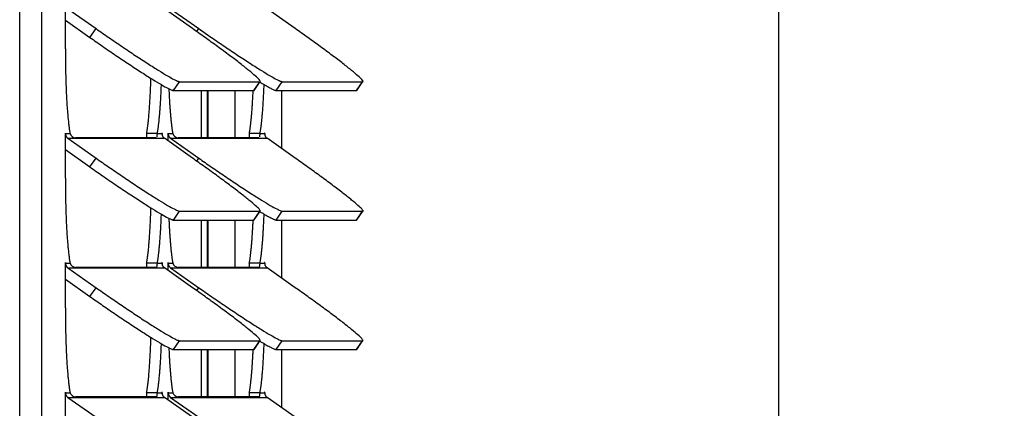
# Model space of a CAD drawing. Header units: inches. Extents: x -1 to 108, y 3 to 86.
# Tile 5 of 17: x 36.14 to 41.47, y 51.9 to 54. Entities that reach past the tile are written whole.
import ezdxf

# ---------------------------------------------------------------- set-up
doc = ezdxf.new("R2010")
doc.units = ezdxf.units.IN
doc.header["$LTSCALE"] = 12
doc.header["$MEASUREMENT"] = 0
doc.header["$PDSIZE"] = -1
doc.linetypes.add('SLD-Solid', pattern=[0])
doc.layers.add('DIMENSIONS', color=140, linetype='SLD-Solid', lineweight=25)
doc.layers.add('DIMENSIONS @ 1', color=140, linetype='SLD-Solid', lineweight=25)
doc.styles.add('ROMANS', font='romans.shx')
doc.dimstyles.new('FSTD1', dxfattribs={"dimtxt": 0.65, "dimasz": 0.7, "dimexe": 0.5, "dimexo": 0.5, "dimgap": 0.25, "dimtad": 1, "dimzin": 9, "dimdsep": 46, "dimtxsty": 'ROMANS', "dimcen": 0, "dimadec": 0, "dimazin": 0, "dimtfac": 1, "dimtmove": 0, "dimatfit": 3, "dimfxl": 0, "dimtolj": 1, "dimarcsym": 0})

# ---------------------------------------------------------------- blocks, each defined once
blk = doc.blocks.new('*D92')
at = {"layer": 'Defpoints', "color": 0}
for p in [(37.449, 76.3215), (37.5661, 40.3213), (40.2496, 40.3213)]:
    blk.add_point(p, dxfattribs=at)
at = {"layer": 'DIMENSIONS', "color": 0, "lineweight": -2}
for p, q in [((37.949, 76.3215), (40.7496, 76.3215)), ((40.2496, 75.6215), (40.2496, 41.0213)), ((38.0661, 40.3213), (40.7496, 40.3213))]:
    blk.add_line(p, q, dxfattribs=at)
at = {"layer": 'DIMENSIONS', "color": 0}
for points in [[(40.1329, 75.6215), (40.3663, 75.6215), (40.2496, 76.3215)], [(40.1329, 41.0213), (40.3663, 41.0213), (40.2496, 40.3213)]]:
    blk.add_solid(points, dxfattribs=at)
at = {"layer": 'DIMENSIONS', "color": 0, "char_height": 0.65, "attachment_point": 5, "rotation": 90, "style": 'ROMANS'}
for s, insert in [('\\A1;[914.4]', (40.9948, 58.3214)), ('\\A1;36.00', (39.6746, 58.3214))]:
    blk.add_mtext(s, dxfattribs=dict(at, insert=insert))

msp = doc.modelspace()

# ---------------------------------------------------------------- linework, layer by layer
for p, q in [((36.1443, 40.3213), (36.1443, 72.9083)), ((36.2639, 40.3213), (36.2639, 72.9083)), ((36.3913, 53.8461), (36.3913, 54.0871)), ((36.405, 54.0617), (36.5574, 53.9545)), ((37.0793, 53.9545), (36.9269, 54.0617)), ((36.9606, 54.0617), (37.113, 53.9545)), ((37.6349, 53.9545), (37.4825, 54.0617)), ((36.3913, 54.0005), (36.5242, 53.907)), ((36.5242, 53.907), (36.5574, 53.9545)), ((37.1019, 53.9386), (37.113, 53.9545)), ((36.9758, 53.6202), (37.009, 53.6678)), ((37.009, 53.6678), (37.4437, 53.6678)), ((37.4106, 53.6202), (37.4437, 53.6678)), ((37.4126, 53.621), (37.4458, 53.6685)), ((37.5315, 53.6202), (37.5646, 53.6678)), ((37.5646, 53.6678), (37.9993, 53.6678)), ((37.9662, 53.6202), (37.9993, 53.6678)), ((37.9683, 53.621), (38.0014, 53.6685)), ((36.9758, 53.6202), (37.4106, 53.6202)), ((37.1276, 53.3641), (37.1276, 53.6202)), ((37.1587, 53.6202), (37.1587, 53.3641)), ((37.1621, 53.6202), (37.1621, 53.3641)), ((37.3087, 53.6202), (37.3087, 53.3641)), ((37.5315, 53.6202), (37.9662, 53.6202)), ((37.5631, 53.305), (37.5631, 53.6202)), ((36.3913, 53.3871), (36.3918, 53.3871)), ((36.3913, 53.1461), (36.3913, 53.3871)), ((36.3918, 53.3871), (36.4168, 53.3871)), ((36.8887, 53.3871), (36.8309, 53.3871)), ((36.8887, 53.3871), (36.9137, 53.3871)), ((36.9137, 53.3871), (36.9142, 53.3871)), ((36.9142, 53.3871), (36.9142, 53.3814)), ((36.9469, 53.3871), (36.9474, 53.3871)), ((36.9469, 53.3476), (36.9469, 53.3871)), ((36.9474, 53.3871), (36.9725, 53.3871)), ((37.4443, 53.3871), (37.3865, 53.3871)), ((37.4443, 53.3871), (37.4693, 53.3871)), ((37.4693, 53.3871), (37.4699, 53.3871)), ((37.4699, 53.3871), (37.4699, 53.3814)), ((36.405, 53.3617), (36.5574, 53.2545)), ((36.405, 53.3617), (36.9269, 53.3617)), ((36.8802, 53.3641), (36.4455, 53.3641)), ((37.0793, 53.2545), (36.9269, 53.3617)), ((36.9606, 53.3617), (37.113, 53.2545)), ((36.9606, 53.3617), (37.4825, 53.3617)), ((37.4358, 53.3641), (37.0011, 53.3641)), ((37.6349, 53.2545), (37.4825, 53.3617)), ((36.3913, 53.3005), (36.5242, 53.207)), ((36.5242, 53.207), (36.5574, 53.2545)), ((37.1019, 53.2386), (37.113, 53.2545)), ((36.9758, 52.9202), (37.009, 52.9678)), ((37.009, 52.9678), (37.4437, 52.9678)), ((37.4106, 52.9202), (37.4437, 52.9678)), ((37.4126, 52.921), (37.4458, 52.9685)), ((37.5315, 52.9202), (37.5646, 52.9678)), ((37.5646, 52.9678), (37.9993, 52.9678)), ((37.9662, 52.9202), (37.9993, 52.9678)), ((37.9683, 52.921), (38.0014, 52.9685)), ((36.9758, 52.9202), (37.4106, 52.9202)), ((37.1276, 52.6641), (37.1276, 52.9202)), ((37.1587, 52.9202), (37.1587, 52.6641)), ((37.1621, 52.9202), (37.1621, 52.6641)), ((37.3087, 52.9202), (37.3087, 52.6641)), ((37.5315, 52.9202), (37.9662, 52.9202)), ((37.5631, 52.605), (37.5631, 52.9202)), ((36.3913, 52.6871), (36.3918, 52.6871)), ((36.3913, 52.4461), (36.3913, 52.6871)), ((36.3918, 52.6871), (36.4168, 52.6871)), ((36.8887, 52.6871), (36.8309, 52.6871)), ((36.8887, 52.6871), (36.9137, 52.6871)), ((36.9137, 52.6871), (36.9142, 52.6871)), ((36.9142, 52.6871), (36.9142, 52.6814)), ((36.9469, 52.6871), (36.9474, 52.6871)), ((36.9469, 52.6476), (36.9469, 52.6871)), ((36.9474, 52.6871), (36.9725, 52.6871)), ((37.4443, 52.6871), (37.3865, 52.6871)), ((37.4443, 52.6871), (37.4693, 52.6871)), ((37.4693, 52.6871), (37.4699, 52.6871)), ((37.4699, 52.6871), (37.4699, 52.6814)), ((36.405, 52.6617), (36.5574, 52.5545)), ((36.405, 52.6617), (36.9269, 52.6617)), ((36.8802, 52.6641), (36.4455, 52.6641)), ((37.0793, 52.5545), (36.9269, 52.6617)), ((36.9606, 52.6617), (37.113, 52.5545)), ((36.9606, 52.6617), (37.4825, 52.6617)), ((37.4358, 52.6641), (37.0011, 52.6641)), ((37.6349, 52.5545), (37.4825, 52.6617)), ((36.3913, 52.6005), (36.5242, 52.507)), ((36.5242, 52.507), (36.5574, 52.5545)), ((37.1019, 52.5386), (37.113, 52.5545)), ((36.9758, 52.2202), (37.009, 52.2678)), ((37.009, 52.2678), (37.4437, 52.2678)), ((37.4106, 52.2202), (37.4437, 52.2678)), ((37.4126, 52.221), (37.4458, 52.2685)), ((37.5315, 52.2202), (37.5646, 52.2678)), ((37.5646, 52.2678), (37.9993, 52.2678)), ((37.9662, 52.2202), (37.9993, 52.2678)), ((37.9683, 52.221), (38.0014, 52.2685)), ((36.9758, 52.2202), (37.4106, 52.2202)), ((37.1276, 51.9641), (37.1276, 52.2202)), ((37.1587, 52.2202), (37.1587, 51.9641)), ((37.1621, 52.2202), (37.1621, 51.9641)), ((37.3087, 52.2202), (37.3087, 51.9641)), ((37.5315, 52.2202), (37.9662, 52.2202)), ((37.5631, 51.905), (37.5631, 52.2202)), ((36.3913, 51.9871), (36.3918, 51.9871)), ((36.3913, 51.7461), (36.3913, 51.9871)), ((36.3918, 51.9871), (36.4168, 51.9871)), ((36.8887, 51.9871), (36.8309, 51.9871)), ((36.8887, 51.9871), (36.9137, 51.9871)), ((36.9137, 51.9871), (36.9142, 51.9871)), ((36.9142, 51.9871), (36.9142, 51.9814)), ((36.9469, 51.9871), (36.9474, 51.9871)), ((36.9469, 51.9476), (36.9469, 51.9871)), ((36.9474, 51.9871), (36.9725, 51.9871)), ((37.4443, 51.9871), (37.3865, 51.9871)), ((37.4443, 51.9871), (37.4693, 51.9871)), ((37.4693, 51.9871), (37.4699, 51.9871)), ((37.4699, 51.9871), (37.4699, 51.9814)), ((36.405, 51.9617), (36.5574, 51.8545)), ((36.405, 51.9617), (36.9269, 51.9617)), ((36.8802, 51.9641), (36.4455, 51.9641)), ((37.0793, 51.8545), (36.9269, 51.9617)), ((36.9606, 51.9617), (37.113, 51.8545)), ((36.9606, 51.9617), (37.4825, 51.9617)), ((37.4358, 51.9641), (37.0011, 51.9641)), ((37.6349, 51.8545), (37.4825, 51.9617))]:
    msp.add_line(p, q)
for centre in [(36.4503, 53.3995), (37.0059, 53.3995), (36.4503, 52.6995), (37.0059, 52.6995), (36.4503, 51.9995), (37.0059, 51.9995)]:
    msp.add_arc(centre, 0.0357, 200.4254, 262.2585)
for points, weights in [([(36.5242, 53.907), (36.9323, 53.6202), (36.9758, 53.6202)], [1, 0.707106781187, 1]), ([(36.5574, 53.9545), (36.9654, 53.6678), (37.009, 53.6678)], [1, 0.707106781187, 1]), ([(37.4437, 53.6678), (37.4873, 53.6678), (37.0793, 53.9545)], [1, 0.707106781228, 1]), ([(37.113, 53.9545), (37.521, 53.6678), (37.5646, 53.6678)], [1, 0.707106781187, 1]), ([(37.9993, 53.6678), (38.0429, 53.6678), (37.6349, 53.9545)], [1, 0.707106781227, 1]), ([(36.3913, 53.8461), (36.3913, 53.523), (36.4168, 53.3871)], [1, 0.842877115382, 1]), ([(36.8309, 53.3871), (36.8482, 53.479), (36.8542, 53.6862)], [1, 0.918121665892, 1]), ([(36.8887, 53.3871), (36.9043, 53.47), (36.9109, 53.6519)], [1, 0.931850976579, 1]), ([(37.4437, 53.6655), (37.5187, 53.6202), (37.5315, 53.6202)], [1, 0.959786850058, 1]), ([(37.4443, 53.3871), (37.4599, 53.47), (37.4665, 53.6519)], [1, 0.931850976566, 1]), ([(36.9512, 53.6298), (36.958, 53.4642), (36.9725, 53.3871)], [1, 0.940273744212, 1]), ([(37.3865, 53.3871), (37.4005, 53.4616), (37.4074, 53.6202)], [1, 0.943783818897, 1]), ([(37.4106, 53.6202), (37.4121, 53.6202), (37.4126, 53.621)], [1, 0.999360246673, 1]), ([(37.9662, 53.6202), (37.9677, 53.6202), (37.9683, 53.621)], [1, 0.999360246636, 1]), ([(36.3918, 53.3871), (36.3918, 53.3709), (36.405, 53.3617)], [1, 0.887010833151, 1]), ([(36.9137, 53.3871), (36.9137, 53.3709), (36.9269, 53.3617)], [1, 0.887010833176, 1]), ([(36.9474, 53.3871), (36.9474, 53.3709), (36.9606, 53.3617)], [1, 0.887010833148, 1]), ([(37.4693, 53.3871), (37.4693, 53.3709), (37.4825, 53.3617)], [1, 0.887010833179, 1]), ([(36.5574, 53.2545), (36.9654, 52.9678), (37.009, 52.9678)], [1, 0.707106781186, 1]), ([(37.4437, 52.9678), (37.4873, 52.9678), (37.0793, 53.2545)], [1, 0.707106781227, 1]), ([(37.113, 53.2545), (37.521, 52.9678), (37.5646, 52.9678)], [1, 0.707106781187, 1]), ([(37.9993, 52.9678), (38.0429, 52.9678), (37.6349, 53.2545)], [1, 0.707106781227, 1]), ([(36.5242, 53.207), (36.9323, 52.9202), (36.9758, 52.9202)], [1, 0.707106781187, 1]), ([(36.3913, 53.1461), (36.3913, 52.823), (36.4168, 52.6871)], [1, 0.842877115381, 1]), ([(36.8309, 52.6871), (36.8482, 52.779), (36.8542, 52.9862)], [1, 0.918121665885, 1]), ([(36.8887, 52.6871), (36.9043, 52.77), (36.9109, 52.9519)], [1, 0.931850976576, 1]), ([(37.4437, 52.9655), (37.5187, 52.9202), (37.5315, 52.9202)], [1, 0.959786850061, 1]), ([(37.4443, 52.6871), (37.4599, 52.77), (37.4665, 52.9519)], [1, 0.931850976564, 1]), ([(36.9512, 52.9298), (36.958, 52.7642), (36.9725, 52.6871)], [1, 0.940273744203, 1]), ([(37.3865, 52.6871), (37.4005, 52.7616), (37.4074, 52.9202)], [1, 0.943783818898, 1]), ([(37.4106, 52.9202), (37.4121, 52.9202), (37.4126, 52.921)], [1, 0.999360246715, 1]), ([(37.9662, 52.9202), (37.9677, 52.9202), (37.9683, 52.921)], [1, 0.999360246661, 1]), ([(36.3918, 52.6871), (36.3918, 52.6709), (36.405, 52.6617)], [1, 0.887010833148, 1]), ([(36.9137, 52.6871), (36.9137, 52.6709), (36.9269, 52.6617)], [1, 0.887010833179, 1]), ([(36.9474, 52.6871), (36.9474, 52.6709), (36.9606, 52.6617)], [1, 0.88701083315, 1]), ([(37.4693, 52.6871), (37.4693, 52.6709), (37.4825, 52.6617)], [1, 0.887010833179, 1]), ([(36.5574, 52.5545), (36.9654, 52.2678), (37.009, 52.2678)], [1, 0.707106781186, 1]), ([(37.4437, 52.2678), (37.4873, 52.2678), (37.0793, 52.5545)], [1, 0.707106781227, 1]), ([(37.113, 52.5545), (37.521, 52.2678), (37.5646, 52.2678)], [1, 0.707106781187, 1]), ([(37.9993, 52.2678), (38.0429, 52.2678), (37.6349, 52.5545)], [1, 0.707106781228, 1]), ([(36.5242, 52.507), (36.9323, 52.2202), (36.9758, 52.2202)], [1, 0.707106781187, 1]), ([(36.3913, 52.4461), (36.3913, 52.123), (36.4168, 51.9871)], [1, 0.842877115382, 1]), ([(36.8309, 51.9871), (36.8482, 52.079), (36.8542, 52.2862)], [1, 0.918121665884, 1]), ([(36.8887, 51.9871), (36.9043, 52.07), (36.9109, 52.2519)], [1, 0.931850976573, 1]), ([(37.4437, 52.2655), (37.5187, 52.2202), (37.5315, 52.2202)], [1, 0.959786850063, 1]), ([(37.4443, 51.9871), (37.4599, 52.07), (37.4665, 52.2519)], [1, 0.93185097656, 1]), ([(36.9512, 52.2298), (36.958, 52.0642), (36.9725, 51.9871)], [1, 0.940273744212, 1]), ([(37.3865, 51.9871), (37.4005, 52.0616), (37.4074, 52.2202)], [1, 0.943783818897, 1]), ([(37.4106, 52.2202), (37.4121, 52.2202), (37.4126, 52.221)], [1, 0.999360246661, 1]), ([(37.9662, 52.2202), (37.9677, 52.2202), (37.9683, 52.221)], [1, 0.999360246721, 1]), ([(36.3918, 51.9871), (36.3918, 51.9709), (36.405, 51.9617)], [1, 0.887010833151, 1]), ([(36.9137, 51.9871), (36.9137, 51.9709), (36.9269, 51.9617)], [1, 0.887010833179, 1]), ([(36.9474, 51.9871), (36.9474, 51.9709), (36.9606, 51.9617)], [1, 0.88701083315, 1]), ([(37.4693, 51.9871), (37.4693, 51.9709), (37.4825, 51.9617)], [1, 0.887010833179, 1])]:
    msp.add_rational_spline(points, weights, degree=2)
for points, weights in [([(36.3918, 53.3871), (36.3918, 53.3901), (36.3916, 53.3901), (36.3913, 53.3901), (36.3913, 53.3871)], [1, 0.707106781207, 1, 0.707106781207, 1]), ([(36.9142, 53.3871), (36.9142, 53.3901), (36.914, 53.3901), (36.9137, 53.3901), (36.9137, 53.3871)], [1, 0.707106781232, 1, 0.707106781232, 1]), ([(36.9474, 53.3871), (36.9474, 53.3901), (36.9472, 53.3901), (36.9469, 53.3901), (36.9469, 53.3871)], [1, 0.707106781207, 1, 0.707106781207, 1]), ([(37.4699, 53.3871), (37.4699, 53.3901), (37.4696, 53.3901), (37.4693, 53.3901), (37.4693, 53.3871)], [1, 0.707106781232, 1, 0.707106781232, 1]), ([(36.3918, 52.6871), (36.3918, 52.6901), (36.3916, 52.6901), (36.3913, 52.6901), (36.3913, 52.6871)], [1, 0.707106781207, 1, 0.707106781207, 1]), ([(36.9142, 52.6871), (36.9142, 52.6901), (36.914, 52.6901), (36.9137, 52.6901), (36.9137, 52.6871)], [1, 0.707106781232, 1, 0.707106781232, 1]), ([(36.9474, 52.6871), (36.9474, 52.6901), (36.9472, 52.6901), (36.9469, 52.6901), (36.9469, 52.6871)], [1, 0.707106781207, 1, 0.707106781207, 1]), ([(37.4699, 52.6871), (37.4699, 52.6901), (37.4696, 52.6901), (37.4693, 52.6901), (37.4693, 52.6871)], [1, 0.707106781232, 1, 0.707106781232, 1]), ([(36.3918, 51.9871), (36.3918, 51.9901), (36.3916, 51.9901), (36.3913, 51.9901), (36.3913, 51.9871)], [1, 0.707106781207, 1, 0.707106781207, 1]), ([(36.9142, 51.9871), (36.9142, 51.9901), (36.914, 51.9901), (36.9137, 51.9901), (36.9137, 51.9871)], [1, 0.707106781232, 1, 0.707106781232, 1]), ([(36.9474, 51.9871), (36.9474, 51.9901), (36.9472, 51.9901), (36.9469, 51.9901), (36.9469, 51.9871)], [1, 0.707106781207, 1, 0.707106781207, 1]), ([(37.4699, 51.9871), (37.4699, 51.9901), (37.4696, 51.9901), (37.4693, 51.9901), (37.4693, 51.9871)], [1, 0.707106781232, 1, 0.707106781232, 1])]:
    msp.add_rational_spline(points, weights, degree=2, knots=[0, 0, 0, 0.5, 0.5, 1, 1, 1])
for points in [[(36.8309, 53.3871), (36.8299, 53.3782), (36.8301, 53.3702), (36.831, 53.3632)], [(37.3865, 53.3871), (37.3855, 53.3782), (37.3857, 53.3702), (37.3866, 53.3632)], [(36.8309, 52.6871), (36.8299, 52.6782), (36.8301, 52.6702), (36.831, 52.6632)], [(37.3865, 52.6871), (37.3855, 52.6782), (37.3857, 52.6702), (37.3866, 52.6632)], [(36.8309, 51.9871), (36.8299, 51.9782), (36.8301, 51.9702), (36.831, 51.9632)], [(37.3865, 51.9871), (37.3855, 51.9782), (37.3857, 51.9702), (37.3866, 51.9632)]]:
    msp.add_open_spline(points, degree=3)
for points, knots in [([(36.8887, 53.3871), (36.8884, 53.386), (36.8877, 53.3839), (36.887, 53.3811), (36.8866, 53.3784), (36.8862, 53.3761), (36.886, 53.3739), (36.8858, 53.372), (36.8856, 53.3704), (36.8855, 53.3694), (36.8854, 53.369)], [0, 0, 0, 0, 0.0600354, 0.1205385, 0.1814811, 0.2428348, 0.3045705, 0.3666581, 0.4290671, 0.4917669, 0.4917669, 0.4917669, 0.4917669]), ([(37.4443, 53.3871), (37.444, 53.386), (37.4433, 53.3839), (37.4427, 53.3811), (37.4422, 53.3784), (37.4418, 53.3761), (37.4416, 53.3739), (37.4414, 53.372), (37.4412, 53.3704), (37.4411, 53.3694), (37.441, 53.369)], [0, 0, 0, 0, 0.0600354, 0.1205385, 0.1814811, 0.2428348, 0.3045705, 0.3666581, 0.4290671, 0.4917669, 0.4917669, 0.4917669, 0.4917669]), ([(36.8847, 53.3664), (36.8844, 53.366), (36.8838, 53.3651), (36.8824, 53.3643), (36.881, 53.3642), (36.8802, 53.3641)], [0.6416993, 0.6416993, 0.6416993, 0.6416993, 0.7448353, 0.8722861, 1, 1, 1, 1]), ([(37.4403, 53.3664), (37.44, 53.366), (37.4394, 53.3651), (37.438, 53.3643), (37.4366, 53.3642), (37.4358, 53.3641)], [0.6416993, 0.6416993, 0.6416993, 0.6416993, 0.7448353, 0.8722861, 1, 1, 1, 1]), ([(36.8887, 52.6871), (36.8884, 52.686), (36.8877, 52.6839), (36.887, 52.6811), (36.8866, 52.6784), (36.8862, 52.6761), (36.886, 52.6739), (36.8858, 52.672), (36.8856, 52.6704), (36.8855, 52.6694), (36.8854, 52.669)], [0, 0, 0, 0, 0.0600354, 0.1205385, 0.1814811, 0.2428348, 0.3045705, 0.3666581, 0.4290671, 0.4917669, 0.4917669, 0.4917669, 0.4917669]), ([(37.4443, 52.6871), (37.444, 52.686), (37.4433, 52.6839), (37.4427, 52.6811), (37.4422, 52.6784), (37.4418, 52.6761), (37.4416, 52.6739), (37.4414, 52.672), (37.4412, 52.6704), (37.4411, 52.6694), (37.441, 52.669)], [0, 0, 0, 0, 0.0600354, 0.1205385, 0.1814811, 0.2428348, 0.3045705, 0.3666581, 0.4290671, 0.4917669, 0.4917669, 0.4917669, 0.4917669]), ([(36.8847, 52.6664), (36.8844, 52.666), (36.8838, 52.6651), (36.8824, 52.6643), (36.881, 52.6642), (36.8802, 52.6641)], [0.6416993, 0.6416993, 0.6416993, 0.6416993, 0.7448353, 0.8722861, 1, 1, 1, 1]), ([(37.4403, 52.6664), (37.44, 52.666), (37.4394, 52.6651), (37.438, 52.6643), (37.4366, 52.6642), (37.4358, 52.6641)], [0.6416993, 0.6416993, 0.6416993, 0.6416993, 0.7448353, 0.8722861, 1, 1, 1, 1]), ([(36.8887, 51.9871), (36.8884, 51.986), (36.8877, 51.9839), (36.887, 51.9811), (36.8866, 51.9784), (36.8862, 51.9761), (36.886, 51.9739), (36.8858, 51.972), (36.8856, 51.9704), (36.8855, 51.9694), (36.8854, 51.969)], [0, 0, 0, 0, 0.0600354, 0.1205385, 0.1814811, 0.2428348, 0.3045705, 0.3666581, 0.4290671, 0.4917669, 0.4917669, 0.4917669, 0.4917669]), ([(37.4443, 51.9871), (37.444, 51.986), (37.4433, 51.9839), (37.4427, 51.9811), (37.4422, 51.9784), (37.4418, 51.9761), (37.4416, 51.9739), (37.4414, 51.972), (37.4412, 51.9704), (37.4411, 51.9694), (37.441, 51.969)], [0, 0, 0, 0, 0.0600354, 0.1205385, 0.1814811, 0.2428348, 0.3045705, 0.3666581, 0.4290671, 0.4917669, 0.4917669, 0.4917669, 0.4917669]), ([(36.8847, 51.9664), (36.8844, 51.966), (36.8838, 51.9651), (36.8824, 51.9643), (36.881, 51.9642), (36.8802, 51.9641)], [0.6416993, 0.6416993, 0.6416993, 0.6416993, 0.7448353, 0.8722861, 1, 1, 1, 1]), ([(37.4403, 51.9664), (37.44, 51.966), (37.4394, 51.9651), (37.438, 51.9643), (37.4366, 51.9642), (37.4358, 51.9641)], [0.6416993, 0.6416993, 0.6416993, 0.6416993, 0.7448353, 0.8722861, 1, 1, 1, 1])]:
    msp.add_open_spline(points, degree=3, knots=knots)

# ---------------------------------------------------------------- dimensions: what is measured, and where the dimension line sits
at = {"layer": 'DIMENSIONS @ 1'}
dim = msp.add_linear_dim(base=(40.2496, 40.3213), p1=(37.449, 76.3215), p2=(37.5661, 40.3213), angle=90, dimstyle='FSTD1', override={"dimscale": 1, "dimzin": 1, "dimpost": '\\X', "dimtix": 0, "dimtofl": 1, "dimtmove": 0, "dimatfit": 3}, dxfattribs=at)
dim.commit()
dim.dimension.update_dxf_attribs({"geometry": '*D92', "text_midpoint": (40.2496, 58.3214)})

doc.saveas('drawing.dxf')
